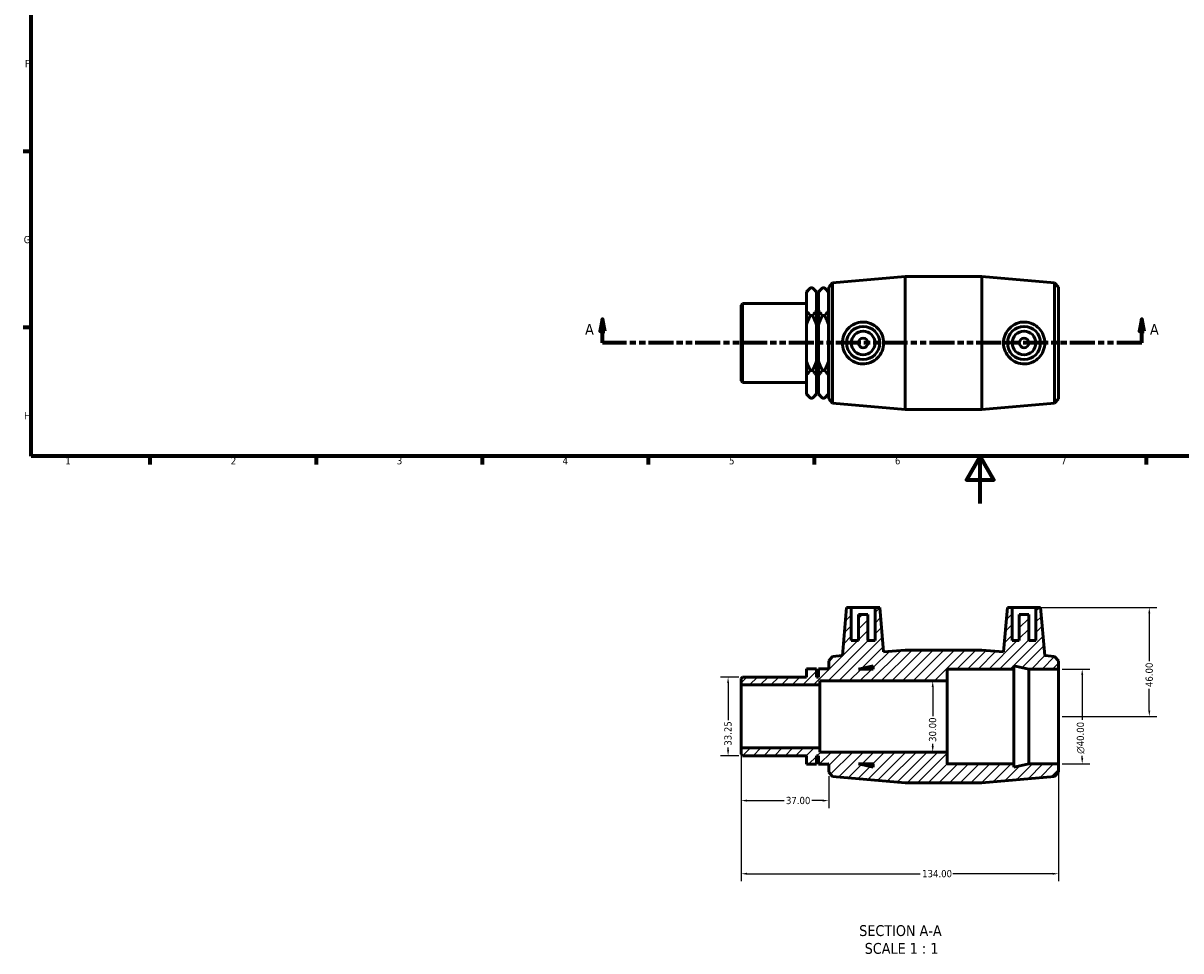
# Model space of a CAD drawing. Header units: millimetres. Extents: x -22 to 905, y -189 to 594.
# Tile 1 of 3: x 17 to 505, y -189 to 203. Entities that reach past the tile are written whole.
import ezdxf

# ---------------------------------------------------------------- set-up
doc = ezdxf.new("R2010")
doc.units = ezdxf.units.MM
doc.linetypes.add('DOUBLE_DASH_CHAIN', pattern=[1.2403, 0.6614, -0.0827, 0.1654, -0.0827, 0.1654, -0.0827])
for name, color, linetype, lineweight in [('Border (ANSI)', 7, 'Continuous', 70), ('Dimension (ANSI)', 7, 'Continuous', 25), ('Hatch (ANSI)', 7, 'Continuous', 18), ('Section Line (ANSI)', 7, 'DOUBLE_DASH_CHAIN', 70), ('Symbol (ANSI)', 7, 'Continuous', 25), ('Visible (ANSI)', 7, 'Continuous', 50)]:
    doc.layers.add(name, color=color, linetype=linetype, lineweight=lineweight)
doc.styles.add('Label Text (ANSI)', font='tahoma.ttf')
doc.styles.add('Note Text (ANSI)', font='tahoma.ttf')
doc.dimstyles.new('Default - mm (ANSI)', dxfattribs={"dimtxt": 3.048, "dimasz": 2.5, "dimexe": 3.175, "dimexo": 1.6002, "dimgap": 0.8, "dimtad": 0, "dimtoh": 1, "dimrnd": 1e-08, "dimzin": 4, "dimdsep": 46, "dimtxsty": 'Note Text (ANSI)', "dimcen": 0.09, "dimdle": 10, "dimclrd": 256, "dimclre": 256, "dimclrt": 256, "dimadec": 1, "dimazin": 1, "dimtfac": 1, "dimtofl": 0, "dimtmove": 0, "dimatfit": 3, "dimfxl": 1, "dimtolj": 1, "dimtzin": 4, "dimlwd": -1, "dimlwe": -1, "dimarcsym": 0})

# ---------------------------------------------------------------- blocks, each defined once
blk = doc.blocks.new('Borders Default Border')
at = {"layer": 'Border (ANSI)'}
for p, q in [((20, 148.5), (16.55, 148.5)), ((20, 74.25), (16.55, 74.25)), ((70.08, 20), (70.08, 16.55)), ((140.17, 20), (140.17, 16.55)), ((210.25, 20), (210.25, 16.55)), ((280.33, 20), (280.33, 16.55)), ((350.42, 20), (350.42, 16.55)), ((490.58, 20), (490.58, 16.55))]:
    blk.add_line(p, q, dxfattribs=at)
at = {"layer": 'Border (ANSI)', "flags": 128}
for points in [[(20, 20), (20, 574), (821, 574), (821, 20), (20, 20)], [(420.5, 0), (420.5, 20), (414.73, 10), (426.27, 10), (420.5, 20)]]:
    blk.add_lwpolyline(points, dxfattribs=at)
at = {"layer": 'Border (ANSI)', "char_height": 3.05, "attachment_point": 7, "style": 'Note Text (ANSI)'}
for s, insert in [('F', (17.29, 184.1)), ('G', (16.81, 109.79)), ('H', (16.97, 35.6)), ('1', (34.35, 16.55)), ('2', (104.2, 16.55)), ('3', (174.26, 16.49)), ('4', (244.23, 16.55)), ('5', (314.48, 16.49)), ('6', (384.49, 16.49)), ('7', (454.6, 16.55))]:
    blk.add_mtext(s, dxfattribs=dict(at, insert=insert))
blk = doc.blocks.new('2dTransSection0')
at = {"layer": 'Section Line (ANSI)', "linetype": 'Continuous'}
for p, q in [((261.08, 77.76), (260.08, 72.76)), ((261.08, 72.76), (261.08, 77.76)), ((262.08, 72.76), (261.08, 77.76)), ((488.66, 77.76), (487.66, 72.76)), ((488.66, 72.76), (488.66, 77.76)), ((489.66, 72.76), (488.66, 77.76)), ((260.08, 72.76), (262.08, 72.76)), ((261.08, 67.76), (261.08, 72.76)), ((487.66, 72.76), (489.66, 72.76)), ((488.66, 67.76), (488.66, 72.76)), ((271.24, 67.76), (261.08, 67.76)), ((488.66, 67.76), (478.49, 67.76))]:
    blk.add_line(p, q, dxfattribs=at)
at = {"layer": 'Section Line (ANSI)', "linetype": 'DOUBLE_DASH_CHAIN', "ltscale": 15.935683}
blk.add_line((488.66, 67.76), (261.08, 67.76), dxfattribs=at)
at = {"layer": 'Section Line (ANSI)', "linetype": 'Continuous', "flags": 128}
for points in [[(262.08, 72.76), (261.08, 77.76), (260.08, 72.76), (262.08, 72.76)], [(489.66, 72.76), (488.66, 77.76), (487.66, 72.76), (489.66, 72.76)]]:
    blk.add_lwpolyline(points, dxfattribs=at)
at = {"layer": 'Section Line (ANSI)'}
for points in [[(262.08, 72.76), (261.08, 77.76), (260.08, 72.76), (262.08, 72.76)], [(489.66, 72.76), (488.66, 77.76), (487.66, 72.76), (489.66, 72.76)]]:
    blk.add_solid(points, dxfattribs=at)
at = {"layer": 'Section Line (ANSI)', "char_height": 4.57, "attachment_point": 7, "style": 'Label Text (ANSI)'}
for insert in [(253.72, 71.26), (492.13, 71.26)]:
    blk.add_mtext('A', dxfattribs=dict(at, insert=insert))
blk = doc.blocks.new('*D7')
at = {"layer": 'Defpoints', "color": 0, "transparency": 16777216}
for p in [(453.53, -69.8), (453.53, -109.8), (463.53, -109.8)]:
    blk.add_point(p, dxfattribs=at)
at = {"layer": 'Dimension (ANSI)', "transparency": 16777216}
for p, q in [((455.13, -69.8), (466.71, -69.8)), ((463.53, -72.3), (463.53, -91.21)), ((463.53, -107.3), (463.53, -106.36)), ((455.13, -109.8), (466.71, -109.8))]:
    blk.add_line(p, q, dxfattribs=at)
for points in [[(463.11, -72.3), (463.95, -72.3), (463.53, -69.8)], [(463.11, -107.3), (463.95, -107.3), (463.53, -109.8)]]:
    blk.add_solid(points, dxfattribs=at)
at = {"layer": 'Dimension (ANSI)', "transparency": 16777216, "insert": (461.24, -105.56), "char_height": 3.048, "attachment_point": 1, "rotation": 90, "style": 'Note Text (ANSI)'}
blk.add_mtext('\\A1;\\fAIGDT|b0|i0;\\H3.0480;\\ln\\fTahoma|b0|i0;\\H3.0480;40.00', dxfattribs=at)
blk = doc.blocks.new('*D8')
at = {"layer": 'Defpoints', "color": 0, "transparency": 16777216}
for p in [(443.98, -43.8), (453.53, -89.8), (491.85, -89.8)]:
    blk.add_point(p, dxfattribs=at)
at = {"layer": 'Dimension (ANSI)', "transparency": 16777216}
for p, q in [((445.58, -43.8), (495.03, -43.8)), ((491.85, -46.3), (491.85, -66.41)), ((491.85, -87.3), (491.85, -78.19)), ((455.13, -89.8), (495.03, -89.8))]:
    blk.add_line(p, q, dxfattribs=at)
for points in [[(491.44, -46.3), (492.27, -46.3), (491.85, -43.8)], [(491.44, -87.3), (492.27, -87.3), (491.85, -89.8)]]:
    blk.add_solid(points, dxfattribs=at)
at = {"layer": 'Dimension (ANSI)', "transparency": 16777216, "insert": (490.27, -77.39), "char_height": 3.048, "attachment_point": 1, "rotation": 90, "style": 'Note Text (ANSI)'}
blk.add_mtext('\\A1;46.00', dxfattribs=at)
blk = doc.blocks.new('*D9')
at = {"layer": 'Defpoints', "color": 0, "transparency": 16777216}
for p in [(320.2, -73.17), (314.07, -106.42), (320.2, -106.42)]:
    blk.add_point(p, dxfattribs=at)
at = {"layer": 'Dimension (ANSI)', "transparency": 16777216}
for p, q in [((318.6, -73.17), (310.9, -73.17)), ((314.07, -75.67), (314.07, -91.31)), ((318.6, -106.42), (310.9, -106.42)), ((314.07, -103.92), (314.07, -102.92))]:
    blk.add_line(p, q, dxfattribs=at)
for points in [[(313.66, -75.67), (314.49, -75.67), (314.07, -73.17)], [(313.66, -103.92), (314.49, -103.92), (314.07, -106.42)]]:
    blk.add_solid(points, dxfattribs=at)
at = {"layer": 'Dimension (ANSI)', "transparency": 16777216, "insert": (312.48, -102.12), "char_height": 3.048, "attachment_point": 1, "rotation": 90, "style": 'Note Text (ANSI)'}
blk.add_mtext('\\A1;33.25', dxfattribs=at)
blk = doc.blocks.new('*D10')
at = {"layer": 'Defpoints', "color": 0, "transparency": 16777216}
for p in [(319.53, -103.1), (356.53, -113.32), (356.53, -125.3)]:
    blk.add_point(p, dxfattribs=at)
at = {"layer": 'Dimension (ANSI)', "transparency": 16777216}
for p, q in [((319.53, -104.7), (319.53, -128.48)), ((356.53, -114.92), (356.53, -128.48)), ((322.03, -125.3), (337.7, -125.3)), ((354.03, -125.3), (349.36, -125.3))]:
    blk.add_line(p, q, dxfattribs=at)
for points in [[(322.03, -124.88), (322.03, -125.72), (319.53, -125.3)], [(354.03, -124.88), (354.03, -125.72), (356.53, -125.3)]]:
    blk.add_solid(points, dxfattribs=at)
at = {"layer": 'Dimension (ANSI)', "transparency": 16777216, "insert": (338.5, -123.71), "char_height": 3.048, "attachment_point": 1, "style": 'Note Text (ANSI)'}
blk.add_mtext('\\A1;37.00', dxfattribs=at)
blk = doc.blocks.new('*D11')
at = {"layer": 'Defpoints', "color": 0, "transparency": 16777216}
for p in [(319.53, -103.1), (453.53, -109.8), (453.53, -156.15)]:
    blk.add_point(p, dxfattribs=at)
at = {"layer": 'Dimension (ANSI)', "transparency": 16777216}
for p, q in [((319.53, -104.7), (319.53, -159.32)), ((453.53, -111.4), (453.53, -159.32)), ((322.03, -156.15), (395.19, -156.15)), ((451.03, -156.15), (408.87, -156.15))]:
    blk.add_line(p, q, dxfattribs=at)
for points in [[(322.03, -155.73), (322.03, -156.56), (319.53, -156.15)], [(451.03, -155.73), (451.03, -156.56), (453.53, -156.15)]]:
    blk.add_solid(points, dxfattribs=at)
at = {"layer": 'Dimension (ANSI)', "transparency": 16777216, "insert": (395.99, -154.56), "char_height": 3.048, "attachment_point": 1, "style": 'Note Text (ANSI)'}
blk.add_mtext('\\A1;134.00', dxfattribs=at)
blk = doc.blocks.new('*D12')
at = {"layer": 'Defpoints', "color": 0, "transparency": 16777216}
for p in [(400.43, -74.8), (400.43, -104.8), (400.43, -104.8)]:
    blk.add_point(p, dxfattribs=at)
at = {"layer": 'Dimension (ANSI)', "transparency": 16777216}
for p, q in [((400.43, -77.3), (400.43, -89.66)), ((400.43, -102.3), (400.43, -101.32))]:
    blk.add_line(p, q, dxfattribs=at)
for points in [[(400.02, -77.3), (400.85, -77.3), (400.43, -74.8)], [(400.02, -102.3), (400.85, -102.3), (400.43, -104.8)]]:
    blk.add_solid(points, dxfattribs=at)
at = {"layer": 'Dimension (ANSI)', "transparency": 16777216, "insert": (398.84, -100.52), "char_height": 3.048, "attachment_point": 1, "rotation": 90, "style": 'Note Text (ANSI)'}
blk.add_mtext('\\A1;30.00', dxfattribs=at)

msp = doc.modelspace()

# ---------------------------------------------------------------- hatches: boundary and pattern name
at = {"layer": 'Hatch (ANSI)'}
h = msp.add_hatch(dxfattribs=at)
h.set_pattern_fill('ANSI31', color=256, scale=25.4, style=0)
h.set_pattern_definition([(45, (0, 0), (-2.245064, 2.245064), [])])
h.paths.add_polyline_path([(406.531, -104.799), (352.831, -104.799), (352.831, -103.099), (319.531, -103.099), (319.531, -105.759), (320.196, -106.424), (347.181, -106.424), (347.181, -109.955), (351.344, -109.955), (351.344, -106.424), (352.269, -106.424), (352.269, -109.955), (356.431, -109.955), (356.431, -109.799), (356.531, -109.799), (356.531, -113.319), (358.205, -115.144), (388.865, -117.799), (421.198, -117.799), (451.857, -115.144), (453.531, -113.319), (453.531, -109.799), (440.998, -109.799), (434.731, -111.131), (434.731, -109.799), (406.531, -109.799)])
h.paths.add_polyline_path([(375.331, -111.131), (369.065, -109.799), (375.331, -109.799)], flags=0)
h.paths.add_polyline_path([(376.081, -43.799), (376.081, -57.799), (373.081, -57.799), (373.081, -46.799), (369.081, -46.799), (369.081, -57.799), (366.081, -57.799), (366.081, -43.799), (364.081, -43.799), (362.305, -64.099), (358.205, -64.454), (356.531, -66.279), (356.531, -69.799), (356.431, -69.799), (356.431, -69.643), (352.269, -69.643), (352.269, -73.175), (351.344, -73.175), (351.344, -69.643), (347.181, -69.643), (347.181, -73.175), (320.196, -73.175), (319.531, -73.84), (319.531, -76.5), (352.831, -76.5), (352.831, -74.799), (406.531, -74.799), (406.531, -69.799), (434.731, -69.799), (434.731, -68.467), (440.998, -69.799), (453.531, -69.799), (453.531, -66.279), (451.857, -64.454), (447.757, -64.099), (445.981, -43.799), (443.981, -43.799), (443.981, -57.799), (440.981, -57.799), (440.981, -46.799), (436.981, -46.799), (436.981, -57.799), (433.981, -57.799), (433.981, -43.799), (431.981, -43.799), (430.337, -62.591), (421.198, -61.799), (388.865, -61.799), (379.725, -62.591), (378.081, -43.799)])
h.paths.add_polyline_path([(369.065, -69.799), (375.331, -68.467), (375.331, -69.799)], flags=0)

# ---------------------------------------------------------------- linework, layer by layer
at = {"layer": 'Visible (ANSI)'}
for p, q in [((356.531, 91.277), (358.205, 93.102)), ((358.205, 93.102), (388.865, 95.757)), ((358.205, 93.102), (358.205, 42.413)), ((388.865, 39.757), (388.865, 95.757)), ((388.865, 95.757), (421.198, 95.757)), ((421.198, 39.757), (421.198, 95.757)), ((451.857, 93.102), (421.198, 95.757)), ((451.857, 42.413), (451.857, 93.102)), ((453.531, 91.277), (451.857, 93.102)), ((347.181, 89.352), (348.861, 91.032)), ((347.181, 89.088), (347.181, 89.352)), ((347.181, 81.339), (347.181, 89.088)), ((349.664, 91.032), (348.861, 91.032)), ((351.344, 89.352), (349.664, 91.032)), ((351.344, 89.352), (351.344, 89.088)), ((351.344, 89.088), (351.344, 81.339)), ((352.269, 89.352), (353.949, 91.032)), ((352.269, 89.088), (352.269, 89.352)), ((352.269, 81.339), (352.269, 89.088)), ((354.751, 91.032), (353.949, 91.032)), ((356.431, 89.352), (354.751, 91.032)), ((356.431, 89.352), (356.431, 89.088)), ((356.431, 89.088), (356.431, 81.339)), ((356.531, 44.237), (356.531, 91.277)), ((453.531, 91.277), (453.531, 44.237)), ((319.531, 83.717), (320.196, 84.382)), ((319.531, 51.798), (319.531, 83.717)), ((320.196, 84.382), (320.196, 51.133)), ((320.196, 84.382), (347.181, 84.382)), ((351.344, 84.382), (352.269, 84.382)), ((356.431, 87.757), (356.531, 87.757)), ((347.181, 75.506), (347.181, 81.339)), ((349.664, 79.395), (348.861, 79.395)), ((351.344, 81.339), (351.344, 75.506)), ((352.269, 75.506), (352.269, 81.339)), ((354.751, 79.395), (353.949, 79.395)), ((356.431, 81.339), (356.431, 75.506)), ((347.181, 60.009), (347.181, 75.506)), ((351.344, 75.506), (351.344, 60.009)), ((352.269, 60.009), (352.269, 75.506)), ((356.431, 75.506), (356.431, 60.009)), ((347.181, 54.176), (347.181, 60.009)), ((351.344, 60.009), (351.344, 54.176)), ((352.269, 54.176), (352.269, 60.009)), ((356.431, 60.009), (356.431, 54.176)), ((347.181, 46.427), (347.181, 54.176)), ((349.664, 56.12), (348.861, 56.12)), ((351.344, 54.176), (351.344, 46.427)), ((352.269, 46.427), (352.269, 54.176)), ((354.751, 56.12), (353.949, 56.12)), ((356.431, 54.176), (356.431, 46.427)), ((319.531, 51.798), (320.196, 51.133)), ((320.196, 51.133), (347.181, 51.133)), ((351.344, 51.133), (352.269, 51.133)), ((347.181, 46.163), (347.181, 46.427)), ((347.181, 46.163), (348.861, 44.483)), ((348.861, 44.483), (349.664, 44.483)), ((351.344, 46.163), (349.664, 44.483)), ((351.344, 46.427), (351.344, 46.163)), ((352.269, 46.163), (352.269, 46.427)), ((352.269, 46.163), (353.949, 44.483)), ((353.949, 44.483), (354.751, 44.483)), ((356.431, 46.163), (354.751, 44.483)), ((356.431, 47.757), (356.531, 47.757)), ((356.431, 46.427), (356.431, 46.163)), ((356.531, 44.237), (358.205, 42.413)), ((453.531, 44.237), (451.857, 42.413)), ((358.205, 42.413), (388.865, 39.757)), ((388.865, 39.757), (421.198, 39.757)), ((451.857, 42.413), (421.198, 39.757)), ((364.081, -43.799), (362.305, -64.099)), ((366.081, -43.799), (364.081, -43.799)), ((366.081, -57.799), (366.081, -43.799)), ((366.081, -43.799), (376.081, -43.799)), ((376.081, -43.799), (376.081, -57.799)), ((378.081, -43.799), (376.081, -43.799)), ((379.725, -62.591), (378.081, -43.799)), ((431.981, -43.799), (430.337, -62.591)), ((433.981, -43.799), (431.981, -43.799)), ((433.981, -57.799), (433.981, -43.799)), ((433.981, -43.799), (443.981, -43.799)), ((445.981, -43.799), (443.981, -43.799)), ((443.981, -43.799), (443.981, -57.799)), ((447.757, -64.099), (445.981, -43.799)), ((373.081, -46.799), (369.081, -46.799)), ((369.081, -46.799), (369.081, -57.799)), ((373.081, -57.799), (373.081, -46.799)), ((440.981, -46.799), (436.981, -46.799)), ((436.981, -46.799), (436.981, -57.799)), ((440.981, -57.799), (440.981, -46.799)), ((369.081, -57.799), (366.081, -57.799)), ((376.081, -57.799), (373.081, -57.799)), ((436.981, -57.799), (433.981, -57.799)), ((443.981, -57.799), (440.981, -57.799)), ((388.865, -61.799), (379.725, -62.591)), ((421.198, -61.799), (388.865, -61.799)), ((430.337, -62.591), (421.198, -61.799)), ((358.205, -64.454), (356.531, -66.279)), ((356.531, -66.279), (356.531, -69.799)), ((362.305, -64.099), (358.205, -64.454)), ((451.857, -64.454), (447.757, -64.099)), ((453.531, -66.279), (451.857, -64.454)), ((453.531, -69.799), (453.531, -66.279)), ((320.196, -73.175), (319.531, -73.84)), ((347.181, -73.175), (320.196, -73.175)), ((351.344, -69.643), (347.181, -69.643)), ((347.181, -69.643), (347.181, -73.175)), ((351.344, -73.175), (351.344, -69.643)), ((352.269, -73.175), (351.344, -73.175)), ((356.431, -69.643), (352.269, -69.643)), ((352.269, -69.643), (352.269, -73.175)), ((356.431, -69.799), (356.431, -69.643)), ((356.531, -69.799), (356.431, -69.799)), ((369.065, -69.799), (375.331, -68.467)), ((375.331, -69.799), (369.065, -69.799)), ((375.331, -68.467), (375.331, -69.799)), ((406.531, -74.799), (406.531, -69.799)), ((406.531, -69.799), (434.731, -69.799)), ((434.731, -69.799), (434.731, -68.467)), ((434.731, -68.467), (440.998, -69.799)), ((434.731, -109.799), (434.731, -69.799)), ((440.998, -69.799), (453.531, -69.799)), ((440.998, -109.799), (440.998, -69.799)), ((453.531, -109.799), (453.531, -69.799)), ((319.531, -73.84), (319.531, -76.5)), ((319.531, -76.5), (352.831, -76.5)), ((319.531, -103.099), (319.531, -76.5)), ((352.831, -76.5), (352.831, -74.799)), ((352.831, -74.799), (406.531, -74.799)), ((352.831, -103.099), (352.831, -76.5)), ((406.531, -104.799), (406.531, -74.799)), ((352.831, -103.099), (319.531, -103.099)), ((319.531, -103.099), (319.531, -105.759)), ((319.531, -105.759), (320.196, -106.424)), ((320.196, -106.424), (347.181, -106.424)), ((347.181, -106.424), (347.181, -109.955)), ((351.344, -109.955), (351.344, -106.424)), ((351.344, -106.424), (352.269, -106.424)), ((352.269, -106.424), (352.269, -109.955)), ((352.831, -104.799), (352.831, -103.099)), ((406.531, -104.799), (352.831, -104.799)), ((406.531, -109.799), (406.531, -104.799)), ((347.181, -109.955), (351.344, -109.955)), ((352.269, -109.955), (356.431, -109.955)), ((356.431, -109.955), (356.431, -109.799)), ((356.431, -109.799), (356.531, -109.799)), ((356.531, -109.799), (356.531, -113.319)), ((375.331, -111.131), (369.065, -109.799)), ((369.065, -109.799), (375.331, -109.799)), ((375.331, -109.799), (375.331, -111.131)), ((434.731, -109.799), (406.531, -109.799)), ((440.998, -109.799), (434.731, -111.131)), ((434.731, -111.131), (434.731, -109.799)), ((453.531, -109.799), (440.998, -109.799)), ((453.531, -113.319), (453.531, -109.799)), ((356.531, -113.319), (358.205, -115.144)), ((358.205, -115.144), (388.865, -117.799)), ((421.198, -117.799), (451.857, -115.144)), ((451.857, -115.144), (453.531, -113.319)), ((388.865, -117.799), (421.198, -117.799))]:
    msp.add_line(p, q, dxfattribs=at)
for centre, radius in [((371.081, 67.757), 7), ((438.981, 67.757), 7), ((371.081, 67.757), 5), ((371.081, 67.757), 2), ((438.981, 67.757), 5), ((438.981, 67.757), 2)]:
    msp.add_circle(centre, radius, dxfattribs=at)
for points in [[(347.181, 89.088), (347.853, 90.023), (348.861, 91.032)], [(349.664, 91.032), (350.672, 90.023), (351.344, 89.088)], [(352.269, 89.088), (352.94, 90.023), (353.949, 91.032)], [(354.751, 91.032), (355.76, 90.023), (356.431, 89.088)], [(348.861, 79.395), (347.853, 80.403), (347.181, 81.339)], [(347.181, 75.506), (347.853, 77.378), (348.861, 79.395)], [(351.344, 81.339), (350.672, 80.403), (349.664, 79.395)], [(349.664, 79.395), (350.672, 77.378), (351.344, 75.506)], [(353.949, 79.395), (352.94, 80.403), (352.269, 81.339)], [(352.269, 75.506), (352.94, 77.378), (353.949, 79.395)], [(356.431, 81.339), (355.76, 80.403), (354.751, 79.395)], [(354.751, 79.395), (355.76, 77.378), (356.431, 75.506)], [(348.861, 56.12), (347.853, 58.137), (347.181, 60.009)], [(351.344, 60.009), (350.672, 58.137), (349.664, 56.12)], [(353.949, 56.12), (352.94, 58.137), (352.269, 60.009)], [(356.431, 60.009), (355.76, 58.137), (354.751, 56.12)], [(347.181, 54.176), (347.853, 55.112), (348.861, 56.12)], [(349.664, 56.12), (350.672, 55.112), (351.344, 54.176)], [(352.269, 54.176), (352.94, 55.112), (353.949, 56.12)], [(354.751, 56.12), (355.76, 55.112), (356.431, 54.176)], [(348.861, 44.483), (347.853, 45.492), (347.181, 46.427)], [(351.344, 46.427), (350.672, 45.492), (349.664, 44.483)], [(353.949, 44.483), (352.94, 45.492), (352.269, 46.427)], [(356.431, 46.427), (355.76, 45.492), (354.751, 44.483)]]:
    msp.add_rational_spline(points, [1, 1.00377631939, 1], degree=2, dxfattribs=at)
for points, knots in [([(370.762, 58.918), (369.685, 58.949), (368.54, 59.199), (366.451, 60.136), (365.505, 60.823), (364.016, 62.383), (363.371, 63.364), (362.515, 65.507), (362.305, 66.668), (362.305, 68.847), (362.515, 70.008), (363.371, 72.151), (364.016, 73.132), (365.505, 74.692), (366.451, 75.379), (368.54, 76.316), (369.685, 76.566), (371.912, 76.63), (373.125, 76.421), (375.343, 75.523), (376.348, 74.836), (377.917, 73.26), (378.594, 72.27), (379.499, 70.083), (379.725, 68.887), (379.725, 66.628), (379.499, 65.432), (378.594, 63.245), (377.917, 62.255), (376.348, 60.679), (375.343, 59.992), (373.125, 59.094), (371.912, 58.885), (370.762, 58.918)], [0, 0, 0, 0, 0.3244837, 0.3244837, 0.6489675, 0.6489675, 0.9757289, 0.9757289, 1.3024904, 1.3024904, 1.6292519, 1.6292519, 1.9560133, 1.9560133, 2.2804971, 2.2804971, 2.6049808, 2.6049808, 2.9511389, 2.9511389, 3.2972969, 3.2972969, 3.6360886, 3.6360886, 3.9748802, 3.9748802, 4.3136718, 4.3136718, 4.6524635, 4.6524635, 4.9986216, 4.9986216, 5.3447796, 5.3447796, 5.3447796, 5.3447796]), ([(439.3, 58.918), (438.151, 58.885), (436.937, 59.094), (434.72, 59.992), (433.714, 60.679), (432.146, 62.255), (431.468, 63.245), (430.564, 65.432), (430.337, 66.628), (430.337, 68.887), (430.564, 70.083), (431.468, 72.27), (432.146, 73.26), (433.714, 74.836), (434.72, 75.523), (436.937, 76.421), (438.151, 76.63), (440.378, 76.566), (441.522, 76.316), (443.611, 75.379), (444.557, 74.692), (446.047, 73.132), (446.692, 72.151), (447.547, 70.008), (447.757, 68.847), (447.757, 66.668), (447.547, 65.507), (446.692, 63.364), (446.047, 62.383), (444.557, 60.823), (443.611, 60.136), (441.522, 59.199), (440.378, 58.949), (439.3, 58.918)], [0, 0, 0, 0, 0.3461581, 0.3461581, 0.6923161, 0.6923161, 1.0311078, 1.0311078, 1.3698994, 1.3698994, 1.7086911, 1.7086911, 2.0474827, 2.0474827, 2.3936408, 2.3936408, 2.7397988, 2.7397988, 3.0642826, 3.0642826, 3.3887663, 3.3887663, 3.7155278, 3.7155278, 4.0422892, 4.0422892, 4.3690507, 4.3690507, 4.6958122, 4.6958122, 5.0202959, 5.0202959, 5.3447796, 5.3447796, 5.3447796, 5.3447796])]:
    msp.add_open_spline(points, degree=3, knots=knots, dxfattribs=at)

# ---------------------------------------------------------------- block references
msp.add_blockref('Borders Default Border', (0, 0))
at = {"layer": 'Section Line (ANSI)'}
msp.add_blockref('2dTransSection0', (0, 0), dxfattribs=at)

# ---------------------------------------------------------------- texts
at = {"layer": 'Symbol (ANSI)', "char_height": 4.572, "attachment_point": 7, "style": 'Label Text (ANSI)'}
for s, insert in [('SECTION A-A', (369.412, -182.5)), ('SCALE 1 : 1', (371.731, -190.013))]:
    msp.add_mtext(s, dxfattribs=dict(at, insert=insert))

# ---------------------------------------------------------------- dimensions: what is measured, and where the dimension line sits
at = {"layer": 'Dimension (ANSI)'}
for base, p1, p2, angle, override, picture, middle in [((491.855, -89.799), (443.981, -43.799), (453.531, -89.799), 90, {"dimtoh": 0, "dimdec": 2, "dimtp": 0, "dimtm": 0, "dimtdec": 2, "dimatfit": 1}, '*D8', (491.855, -72.299)), ((314.072, -106.424), (320.196, -73.175), (320.196, -106.424), 90, {"dimtoh": 0, "dimdec": 2, "dimtp": 0, "dimtm": 0, "dimtdec": 2, "dimatfit": 1}, '*D9', (314.072, -97.115)), ((400.432, -104.799), (400.432, -74.799), (400.432, -104.799), 270, {"dimtoh": 0, "dimdec": 2, "dimse1": 1, "dimse2": 1, "dimtp": 0, "dimtm": 0, "dimtdec": 2, "dimatfit": 1}, '*D12', (400.432, -95.49)), ((356.531, -125.301), (319.531, -103.099), (356.531, -113.319), 180, {"dimtoh": 0, "dimdec": 2, "dimtp": 0, "dimtm": 0, "dimtdec": 2, "dimatfit": 1}, '*D10', (343.531, -125.301)), ((453.531, -156.146), (319.531, -103.099), (453.531, -109.799), 180, {"dimtoh": 0, "dimdec": 2, "dimtp": 0, "dimtm": 0, "dimtdec": 2, "dimatfit": 1}, '*D11', (402.031, -156.146))]:
    dim = msp.add_linear_dim(base=base, p1=p1, p2=p2, angle=angle, dimstyle='Default - mm (ANSI)', override=override, dxfattribs=at)
    dim.commit()
    dim.dimension.update_dxf_attribs({"geometry": picture, "text_midpoint": middle, "dimtype": 160})
dim = msp.add_linear_dim(base=(463.531, -109.799), p1=(453.531, -69.799), p2=(453.531, -109.799), angle=90, text='\\fAIGDT|b0|i0;\\H3.0480;\\ln\\fTahoma|b0|i0;\\H3.0480;<>', dimstyle='Default - mm (ANSI)', override={"dimtoh": 0, "dimdec": 2, "dimtp": 0, "dimtm": 0, "dimtdec": 2, "dimatfit": 1}, dxfattribs=at)
dim.commit()
dim.dimension.update_dxf_attribs({"geometry": '*D7', "text_midpoint": (463.531, -98.782), "dimtype": 160})

doc.saveas('drawing.dxf')
